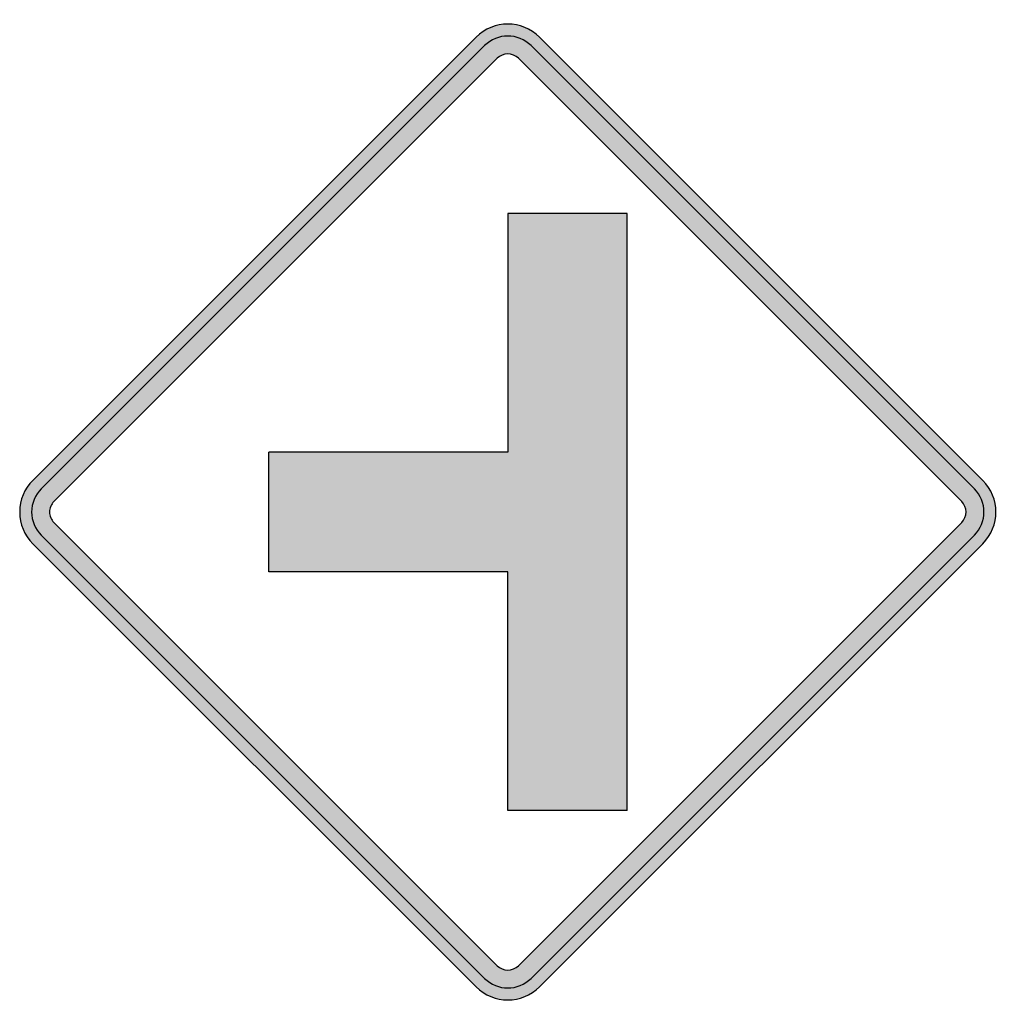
# Model space of a CAD drawing. Header units: inches. Extents: x -20.4 to 20.6, y -20.6 to 20.6.
import ezdxf

# ---------------------------------------------------------------- set-up
doc = ezdxf.new("R2010")
doc.units = ezdxf.units.IN
doc.header["$MEASUREMENT"] = 0

msp = doc.modelspace()

# ---------------------------------------------------------------- hatches: boundary and pattern name
h = msp.add_hatch(color=7)
h.paths.add_polyline_path([(-1.322, -19.884), (-19.884, -1.329), (-20.046, -1.138), (-20.188, -0.933), (-20.294, -0.714), (-20.372, -0.488), (-20.421, -0.247), (-20.435, 0), (-20.421, 0.247), (-20.372, 0.488), (-20.294, 0.721), (-20.188, 0.933), (-20.046, 1.138), (-19.884, 1.329), (-1.322, 19.884), (-1.131, 20.054), (-0.926, 20.195), (-0.707, 20.301), (-0.474, 20.379), (-0.24, 20.421), (0, 20.435), (0.24, 20.421), (0.474, 20.379), (0.707, 20.301), (0.926, 20.195), (1.131, 20.054), (1.322, 19.884), (19.884, 1.329), (20.054, 1.131), (20.195, 0.926), (20.301, 0.707), (20.379, 0.474), (20.421, 0.24), (20.435, 0), (20.421, -0.24), (20.379, -0.474), (20.301, -0.707), (20.195, -0.926), (20.054, -1.131), (19.884, -1.329), (1.322, -19.884), (1.131, -20.054), (0.926, -20.195), (0.707, -20.301), (0.474, -20.372), (0.24, -20.421), (0, -20.435), (-0.24, -20.421), (-0.474, -20.372), (-0.707, -20.301), (-0.926, -20.195), (-1.131, -20.054), (-1.322, -19.884)])
h.paths.add_polyline_path([(-19, -0.438), (-0.438, -19), (-0.311, -19.106), (-0.156, -19.163), (0, -19.184), (0.156, -19.163), (0.311, -19.106), (0.438, -19), (19, -0.438), (19.106, -0.304), (19.163, -0.156), (19.184, 0), (19.163, 0.156), (19.106, 0.311), (19, 0.438), (0.438, 19), (0.311, 19.106), (0.156, 19.163), (0, 19.184), (-0.156, 19.163), (-0.311, 19.106), (-0.438, 19), (-19, 0.438), (-19.057, 0.382), (-19.099, 0.311), (-19.134, 0.24), (-19.163, 0.163), (-19.177, 0.085), (-19.184, 0), (-19.177, -0.085), (-19.163, -0.163), (-19.134, -0.24), (-19.099, -0.311), (-19.057, -0.382), (-19, -0.438)], flags=0)
msp.add_hatch(color=7).paths.add_polyline_path([(0, -12.502), (0, -2.503), (-9.998, -2.503), (-9.998, 2.503), (0, 2.503), (0, 12.502), (4.999, 12.502), (4.999, -12.502), (0, -12.502)])

# ---------------------------------------------------------------- linework, layer by layer
at = {"color": 7}
for p, q in [((-19.887, 1.326), (-1.326, 19.887)), ((1.325, 19.887), (19.887, 1.326)), ((-19.533, 0.973), (-0.972, 19.534)), ((0.972, 19.534), (19.534, 0.973)), ((-19.001, 0.442), (-0.44, 19.003)), ((0.441, 19.003), (19.003, 0.442)), ((5, 12.5), (0, 12.5)), ((0, 12.5), (0, 2.5)), ((5, -12.5), (5, 12.5)), ((0, 2.5), (-9.999, 2.5)), ((-9.999, -2.5), (-9.999, 2.5)), ((-19.001, -0.44), (-0.44, -19.001)), ((19.003, -0.44), (0.441, -19.001)), ((-19.533, -0.972), (-0.972, -19.533)), ((19.534, -0.972), (0.972, -19.533)), ((-19.887, -1.326), (-1.326, -19.887)), ((19.887, -1.326), (1.325, -19.887)), ((0, -2.5), (-9.999, -2.5)), ((0, -12.5), (0, -2.5)), ((5, -12.5), (0, -12.5))]:
    msp.add_line(p, q, dxfattribs=at)
for points in [[(1.326, 19.887), (0.594, 20.62), (-0.594, 20.62), (-1.326, 19.887)], [(0.972, 19.534), (0.435, 20.07), (-0.435, 20.07), (-0.972, 19.534)], [(0.441, 19.002), (0.197, 19.246), (-0.197, 19.246), (-0.441, 19.002)], [(19.887, -1.326), (20.619, -0.593), (20.619, 0.594), (19.887, 1.326)], [(19.533, -0.972), (20.07, -0.435), (20.07, 0.435), (19.533, 0.972)], [(19.002, -0.441), (19.246, -0.197), (19.246, 0.198), (19.002, 0.441)], [(-0.441, -19.002), (-0.197, -19.245), (0.197, -19.245), (0.441, -19.002)], [(-0.972, -19.533), (-0.435, -20.07), (0.435, -20.07), (0.972, -19.533)], [(-1.326, -19.887), (-0.594, -20.619), (0.594, -20.619), (1.326, -19.887)]]:
    msp.add_open_spline(points, degree=3, dxfattribs=at)
for points in [[(-19.887, 1.326), (-20.239, 0.974), (-20.436, 0.498), (-20.436, 0), (-20.436, -0.497), (-20.239, -0.974), (-19.887, -1.326)], [(-19.533, 0.972), (-19.791, 0.715), (-19.936, 0.365), (-19.936, 0), (-19.936, -0.364), (-19.791, -0.714), (-19.533, -0.972)], [(-19.002, 0.441), (-19.119, 0.324), (-19.185, 0.166), (-19.185, 0), (-19.185, -0.165), (-19.119, -0.324), (-19.002, -0.44)]]:
    msp.add_open_spline(points, degree=3, knots=[0, 0, 0, 0, 1, 1, 1, 2, 2, 2, 2], dxfattribs=at)

doc.saveas('drawing.dxf')
